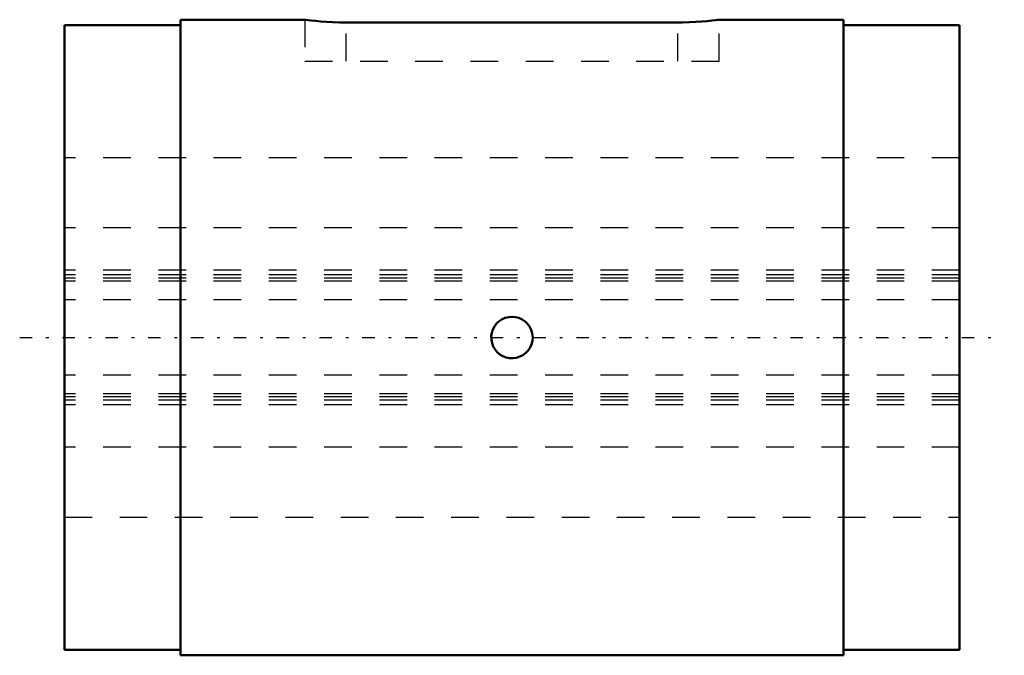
# Model space of a CAD drawing. Header units: millimetres. Extents: x -1.6 to 34, y -11.5 to 11.5.
import ezdxf

# ---------------------------------------------------------------- set-up
doc = ezdxf.new("R2010")
doc.units = ezdxf.units.MM
doc.linetypes.add('Center', pattern=[1.5, 0.45, -0.5, 0.05, -0.5])
doc.linetypes.add('Dashed', pattern=[2, 1, -1])
for name, color, linetype, lineweight in [('2d ConnectionPoints', 7, 'Continuous', 50), ('AM_0', 7, 'Continuous', 50), ('AM_7', 7, 'Center', 25), ('AM_9', 6, 'Dashed', 25)]:
    doc.layers.add(name, color=color, linetype=linetype, lineweight=lineweight)

# ---------------------------------------------------------------- blocks, each defined once
blk = doc.blocks.new('1_1LT13X_Cylindar_0_in_LT13X_32_4L_00__0')
at = {"layer": 'AM_0'}
for p, q in [((8.705, 11.5), (4.2, 11.5)), ((4.2, 11.5), (4.2, -11.5)), ((28.2, 11.5), (23.695, 11.5)), ((28.2, 11.5), (28.2, -11.5)), ((4.2, 11.3), (0, 11.3)), ((0, 11.3), (0, -11.3)), ((22.2, 11.402), (10.2, 11.402)), ((32.4, 11.3), (28.2, 11.3)), ((32.4, 11.3), (32.4, -11.3)), ((0, -11.3), (4.2, -11.3)), ((28.2, -11.3), (32.4, -11.3)), ((4.2, -11.5), (28.2, -11.5))]:
    blk.add_line(p, q, dxfattribs=at)
for points in [[(10.2, 11.402), (9.953, 11.404), (9.706, 11.412), (9.48, 11.424), (9.268, 11.44), (9.086, 11.456), (8.932, 11.472), (8.816, 11.485), (8.738, 11.495), (8.703, 11.5), (8.7, 11.5)], [(23.7, 11.5), (23.691, 11.499), (23.643, 11.493), (23.553, 11.482), (23.428, 11.468), (23.265, 11.451), (23.075, 11.435), (22.855, 11.421), (22.622, 11.41), (22.37, 11.403), (22.2, 11.402)], [(16.95, 0), (16.939, -0.126), (16.908, -0.248), (16.856, -0.363), (16.786, -0.468), (16.699, -0.56), (16.598, -0.636), (16.486, -0.693), (16.365, -0.732), (16.24, -0.749), (16.114, -0.745), (15.99, -0.72), (15.873, -0.675), (15.764, -0.61), (15.668, -0.529), (15.587, -0.432), (15.523, -0.323), (15.478, -0.204), (15.454, -0.08), (15.451, 0.046), (15.47, 0.171), (15.509, 0.291), (15.567, 0.402), (15.644, 0.503), (15.736, 0.589), (15.841, 0.659), (15.957, 0.71), (16.08, 0.74), (16.206, 0.75), (16.331, 0.738), (16.453, 0.706), (16.568, 0.654), (16.672, 0.583), (16.763, 0.495), (16.838, 0.394), (16.895, 0.281), (16.933, 0.16), (16.95, 0)]]:
    blk.add_lwpolyline(points, dxfattribs=at)
at = {"layer": 'AM_7'}
blk.add_line((-1.62, 0), (34.02, 0), dxfattribs=at)
at = {"layer": 'AM_9'}
for p, q in [((8.7, 11.5), (8.7, 10)), ((23.7, 10), (23.7, 11.5)), ((10.2, 10), (10.2, 11.402)), ((22.2, 10), (22.2, 11.402)), ((8.7, 10), (23.7, 10)), ((32.4, 6.5), (0, 6.5)), ((32.4, 3.966), (0, 3.966)), ((32.4, 2.439), (0, 2.439)), ((32.4, 2.266), (0, 2.266)), ((32.4, 2.153), (0, 2.153)), ((32.4, 2.043), (0, 2.043)), ((32.4, 1.368), (0, 1.368)), ((32.4, -1.368), (0, -1.368)), ((32.4, -2.043), (0, -2.043)), ((32.4, -2.153), (0, -2.153)), ((32.4, -2.266), (0, -2.266)), ((32.4, -2.439), (0, -2.439)), ((32.4, -3.966), (0, -3.966)), ((0, -6.5), (32.4, -6.5))]:
    blk.add_line(p, q, dxfattribs=at)
blk = doc.blocks.new('2_1LT13X_32_4Shaft_0_in_LT13X_32_4L_00__0')
at = {"layer": 'AM_9'}
for p, q in [((32.4, 6.5), (0, 6.5)), ((32.4, 3.966), (0, 3.966)), ((32.4, 2.439), (0, 2.439)), ((32.4, 2.266), (0, 2.266)), ((32.4, 2.153), (0, 2.153)), ((32.4, 2.043), (0, 2.043)), ((32.4, 1.368), (0, 1.368)), ((32.4, -1.368), (0, -1.368)), ((32.4, -2.043), (0, -2.043)), ((32.4, -2.153), (0, -2.153)), ((32.4, -2.266), (0, -2.266)), ((32.4, -2.439), (0, -2.439)), ((32.4, -3.966), (0, -3.966)), ((0, -6.5), (32.4, -6.5))]:
    blk.add_line(p, q, dxfattribs=at)

msp = doc.modelspace()

# ---------------------------------------------------------------- linework, layer by layer
at = {"layer": '2d ConnectionPoints'}
msp.add_point((0, 0), dxfattribs=at)

# ---------------------------------------------------------------- block references
for name in ['1_1LT13X_Cylindar_0_in_LT13X_32_4L_00__0', '2_1LT13X_32_4Shaft_0_in_LT13X_32_4L_00__0']:
    msp.add_blockref(name, (0, 0))

doc.saveas('drawing.dxf')
